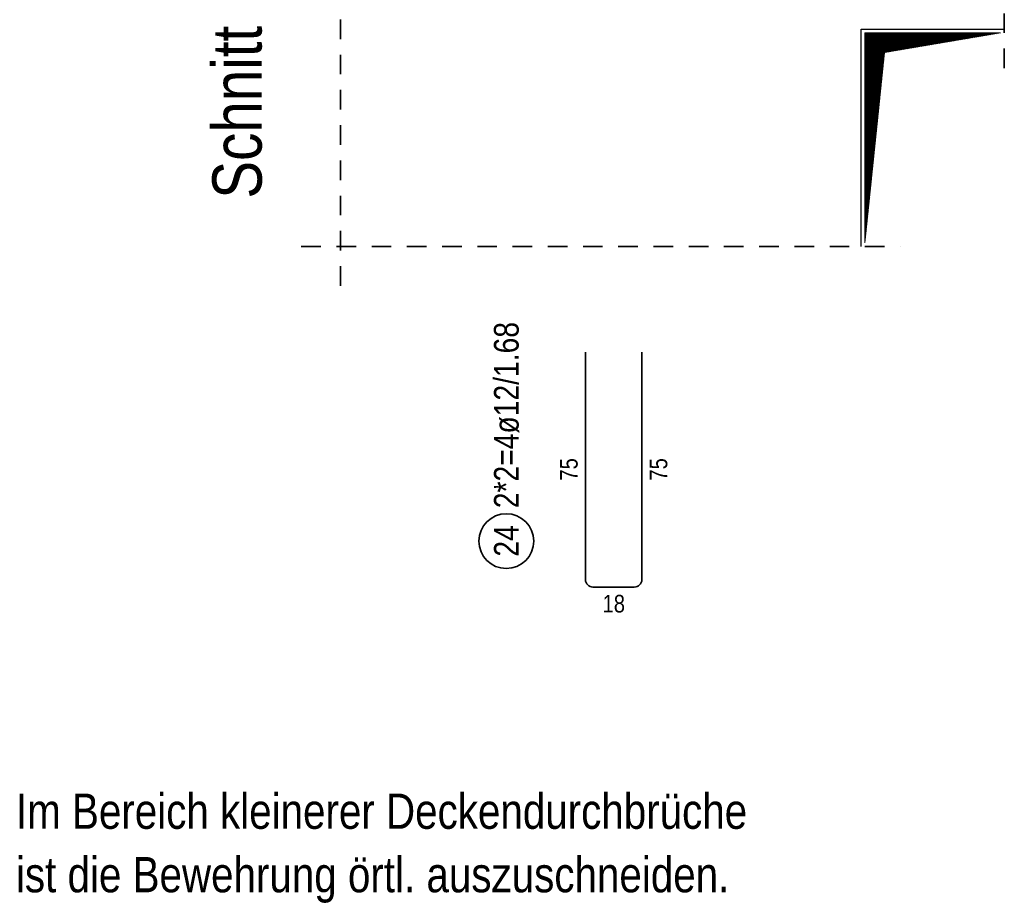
# Model space of a CAD drawing. Header units: millimetres. Extents: x -434 to 93, y -20 to 74.
# Tile 19 of 26: x 45.59 to 51.88, y 10.4 to 16.05. Entities that reach past the tile are written whole.
import ezdxf

# ---------------------------------------------------------------- set-up
doc = ezdxf.new("R2010")
doc.units = ezdxf.units.MM
doc.linetypes.add('HIDDEN', pattern=[0.375, 0.25, -0.125])
doc.layers.add('Achsen', color=7, linetype='Continuous', lineweight=20)
doc.styles.add('Arial Narrow', font='ARIALN.TTF')

msp = doc.modelspace()

# ---------------------------------------------------------------- hatches: boundary and pattern name
at = {"lineweight": 13}
h = msp.add_hatch(dxfattribs=at)
h.set_pattern_fill('Mau', color=6, scale=0.01, angle=45, style=0, pattern_type=2)
h.set_pattern_definition([(45, (0, 0), (-0.00367695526, 0.00367695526), [])])
h.paths.add_polyline_path([(50.988215, 14.625352), (51.113215, 15.838965), (51.853169, 15.963965), (50.988215, 15.963965)])

# ---------------------------------------------------------------- linework, layer by layer
at = {"color": 2, "linetype": 'HIDDEN', "lineweight": 35, "ltscale": 0.5}
for p, q in [((47.637961, 14.350352), (47.637961, 22.277427)), ((51.878169, 15.738965), (51.878169, 17.042122)), ((47.387961, 14.600352), (51.213215, 14.600352))]:
    msp.add_line(p, q, dxfattribs=at)
at = {"color": 3, "linetype": 'Continuous', "lineweight": 25}
for p, q in [((50.963215, 14.600352), (50.963215, 15.988965)), ((50.963215, 15.988965), (51.878169, 15.988965))]:
    msp.add_line(p, q, dxfattribs=at)
at = {"color": 6, "linetype": 'Continuous', "lineweight": 13}
for p, q in [((50.988215, 14.625352), (50.988215, 15.963965)), ((50.988215, 15.963965), (51.853169, 15.963965)), ((51.113215, 15.838965), (51.853169, 15.963965)), ((50.988215, 14.625352), (51.113215, 15.838965))]:
    msp.add_line(p, q, dxfattribs=at)
at = {"color": 2, "linetype": 'Continuous', "lineweight": 35, "ltscale": 0.5}
for p, q in [((49.203228, 12.475547), (49.203224, 13.927548)), ((49.563235, 13.927548), (49.563216, 12.475547)), ((49.515216, 12.427548), (49.251228, 12.427548))]:
    msp.add_line(p, q, dxfattribs=at)
msp.add_circle((48.697777, 12.720588), 0.175, dxfattribs=at)
for centre, start, end in [((49.251228, 12.475548), 180.0001768, 270), ((49.515216, 12.475548), 270, 359.9992501)]:
    msp.add_arc(centre, 0.048, start, end, dxfattribs=at)

# ---------------------------------------------------------------- texts
at = {"color": 4, "lineweight": 50, "style": 'Arial Narrow'}
for s, p in [('Im Bereich kleinerer Deckendurchbrüche', (45.565926, 10.884008)), ('ist die Bewehrung örtl. auszuschneiden.', (45.565926, 10.479008))]:
    msp.add_text(s, height=0.225, dxfattribs=at).set_placement(p)
at = {"color": 2, "lineweight": 35, "char_height": 0.1575, "attachment_point": 1, "rotation": 90, "line_spacing_factor": 0.9, "style": 'Arial Narrow'}
for s, insert in [('2*2=4ø12/1.68', (48.619027, 12.930588)), ('24', (48.619027, 12.621363))]:
    msp.add_mtext(s, dxfattribs=dict(at, insert=insert))
at = {"color": 3, "lineweight": 25, "char_height": 0.1125, "attachment_point": 1, "line_spacing_factor": 0.9, "style": 'Arial Narrow'}
for insert, rotation in [((49.040726, 13.106672), 90.0001768), ((49.613225, 13.106672), 89.9992501)]:
    msp.add_mtext('75', dxfattribs=dict(at, insert=insert, rotation=rotation))
at = {"color": 3, "lineweight": 25, "insert": (49.312347, 12.377548), "char_height": 0.1125, "attachment_point": 1, "line_spacing_factor": 0.9, "style": 'Arial Narrow'}
msp.add_mtext('18', dxfattribs=at)
at = {"layer": 'Achsen', "color": 1, "lineweight": 70, "style": 'Arial Narrow'}
msp.add_text('Schnitt 2 - 2   M. 1:25', height=0.315, rotation=90, dxfattribs=at).set_placement((47.135475, 14.906709))

doc.saveas('drawing.dxf')
